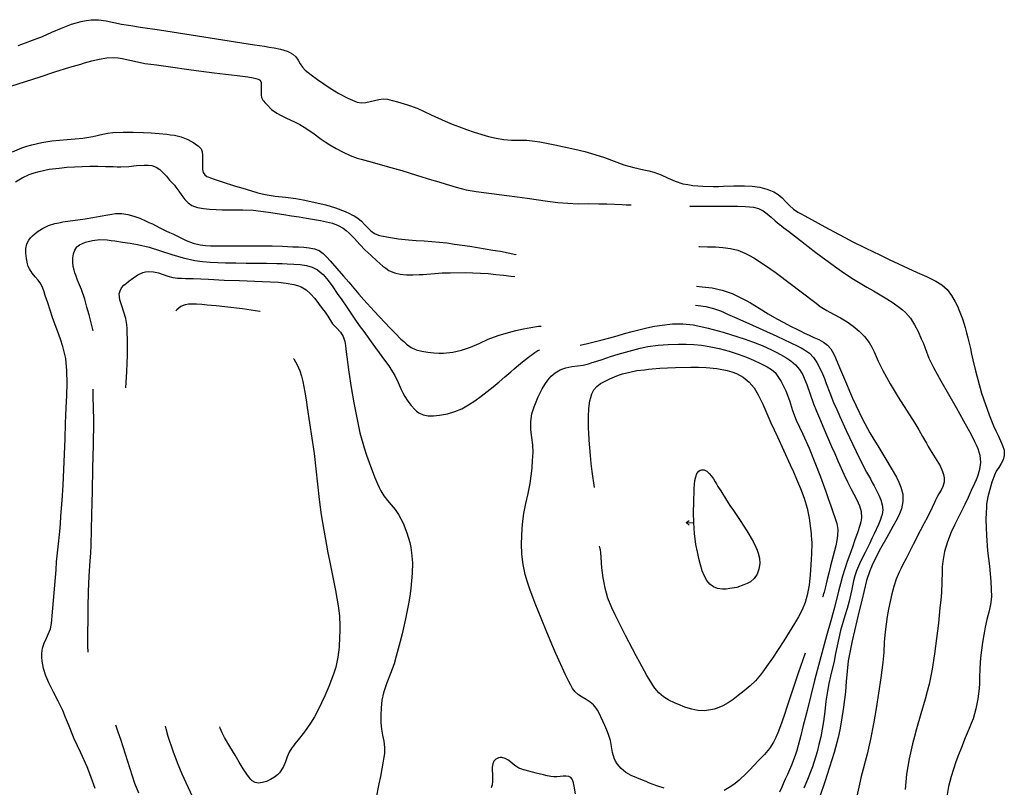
# Model space of a CAD drawing. Header units: inches. Extents: x -6914 to -422, y -5269 to -5.
# Tile 8 of 8: x -3191 to -1476, y -1894 to -557. Entities that reach past the tile are written whole.
import ezdxf

# ---------------------------------------------------------------- set-up
doc = ezdxf.new("R2010")
doc.units = ezdxf.units.IN
doc.header["$LTSCALE"] = 30
doc.header["$MEASUREMENT"] = 0
doc.layers.add('Niveaux', color=43, linetype='CONTINUOUS')

msp = doc.modelspace()

# ---------------------------------------------------------------- linework, layer by layer
at = {"layer": 'Niveaux'}
for points, elevation in [([(-3193.7, -602.3), (-3181, -597.4), (-3168.4, -592.7), (-3151.5, -586.1), (-3134.7, -578.8), (-3117.9, -571.6), (-3101, -565.1), (-3084, -560.1), (-3075.4, -558.3), (-3066.7, -557.1), (-3053.7, -557.2), (-3040.4, -559.3), (-3027, -562.2), (-3013.7, -564.8), (-3005.4, -566.1), (-2997.2, -567.4), (-2980.6, -570), (-2947.5, -575), (-2881.5, -585.2), (-2815.2, -595.5), (-2781.7, -600.8), (-2764.8, -603.5), (-2756.3, -604.8), (-2747.9, -606.2), (-2736.4, -608.6), (-2725.3, -612.2), (-2720.2, -614.5), (-2715.3, -617.1), (-2710.2, -621.5), (-2706, -627.4), (-2702.2, -633.7), (-2698.3, -639.9), (-2693.5, -645.1), (-2688.4, -649.2), (-2683.1, -653.3), (-2672.3, -661.4), (-2661.2, -669.1), (-2649.9, -676.6), (-2635, -685.8), (-2619.4, -693.9), (-2611.3, -697.4), (-2607.2, -699), (-2602.9, -700.5), (-2595.5, -701.8), (-2588, -701.3), (-2580.5, -699.7), (-2572.9, -697.7), (-2565.3, -695.9), (-2557.8, -695.1), (-2550.4, -695.7), (-2546, -696.7), (-2541.6, -697.8), (-2532.9, -700), (-2515.6, -705.1), (-2498.8, -711.4), (-2486.6, -717), (-2474.5, -722.7), (-2450.1, -733.8), (-2437.6, -738.8), (-2425, -743.6), (-2412.4, -748.2), (-2399.6, -752.7), (-2374.1, -760.4), (-2361.1, -763.4), (-2347.9, -766), (-2334.4, -767.2), (-2320.8, -767.2), (-2307.3, -767.2), (-2293.8, -768.5), (-2285, -770), (-2276.2, -771.6), (-2258.7, -774.9), (-2223.8, -782.6), (-2206.4, -786.9), (-2189.1, -791.6), (-2172.1, -797.3), (-2155.4, -803.7), (-2138.6, -809.6), (-2130, -812.1), (-2121.3, -814.3), (-2103.7, -818.4), (-2095, -820.5), (-2086.4, -822.8), (-2073.7, -827.4), (-2061.4, -833.1), (-2049, -838.6), (-2036.1, -842.7), (-2027.4, -844.4), (-2018.6, -845.6), (-2000.9, -847), (-1983.1, -847.6), (-1974, -847.6), (-1964.9, -847.3), (-1946.8, -846.4), (-1937.7, -846.2), (-1928.4, -846.3), (-1915.1, -847.1), (-1902, -849), (-1889.4, -852.1), (-1883.4, -854.3), (-1877.5, -856.9), (-1869.9, -861.7), (-1862.9, -867.6), (-1856.4, -874.2), (-1849.8, -880.9), (-1842.9, -887.1), (-1835.4, -892.2), (-1829.5, -895.4), (-1823.6, -898.6), (-1811.9, -905), (-1788.3, -917.9), (-1764.7, -930.7), (-1752.8, -937), (-1740.8, -943.2), (-1716.9, -955.1), (-1692.9, -966.9), (-1676.6, -974.6), (-1660.3, -982.2), (-1627.5, -997.1), (-1611.2, -1004.6), (-1603.1, -1008.5), (-1595, -1012.3), (-1584.7, -1018.8), (-1575.6, -1027.2), (-1567.9, -1037.2), (-1561.3, -1048.4), (-1557.6, -1055.9), (-1554.3, -1063.3), (-1548.8, -1078.1), (-1544.3, -1093.2), (-1541.7, -1102.3), (-1539.2, -1111.4), (-1534.8, -1129.7), (-1532.9, -1139.6), (-1530.8, -1149.4), (-1526.3, -1168.9), (-1515.6, -1207.5), (-1502.3, -1245.5), (-1494.6, -1264.2), (-1490.5, -1273.4), (-1488.3, -1278), (-1486.2, -1282.6), (-1482.3, -1290.6), (-1478.8, -1298.6), (-1476.4, -1307), (-1475.9, -1311.3), (-1476, -1315.8), (-1477.8, -1323.4), (-1481.4, -1330.3), (-1485.7, -1336.9), (-1490, -1343.4), (-1493.2, -1350.4), (-1495.2, -1356.6), (-1497.4, -1362.8), (-1501.4, -1375.3), (-1504.8, -1388), (-1506.7, -1401.1), (-1507.2, -1408), (-1507.5, -1414.8), (-1507.8, -1428.3), (-1507.6, -1441.7), (-1507.1, -1455.2), (-1504.9, -1482), (-1501.8, -1508.8), (-1499.1, -1535.5), (-1498.5, -1549), (-1498.4, -1562.4), (-1499.9, -1575.7), (-1503, -1588.9), (-1506.5, -1601.9), (-1509.4, -1615.1), (-1510.5, -1621.8), (-1511.5, -1628.4), (-1513.6, -1641.7), (-1515.6, -1655.1), (-1517.3, -1668.4), (-1518.5, -1686.2), (-1518.9, -1704.1), (-1519.3, -1713.1), (-1519.9, -1722), (-1522.1, -1739.8), (-1525.4, -1757.4), (-1530.4, -1774.6), (-1533.5, -1783.1), (-1536.9, -1791.4), (-1543.9, -1808), (-1550.6, -1824.6), (-1555.4, -1837.2), (-1560.1, -1849.7), (-1564.6, -1862.4), (-1568.7, -1875.2), (-1572.9, -1892.5), (-1575.8, -1910.2)], 12), ([(-3206.2, -672.6), (-3180.6, -664.9), (-3167.8, -660.6), (-3155.1, -656.4), (-3129.5, -648.1), (-3103.8, -640), (-3090.9, -636.2), (-3084.4, -634.3), (-3077.9, -632.4), (-3065.1, -628.8), (-3052.3, -625.6), (-3039.2, -623.4), (-3026, -623.1), (-3019.2, -623.8), (-3012.4, -624.8), (-2999.2, -627.7), (-2986, -630.7), (-2972.7, -633.2), (-2962.6, -634.5), (-2952.6, -635.9), (-2932.6, -638.7), (-2892.4, -644.2), (-2852.3, -649.5), (-2832.2, -652), (-2822.1, -653.2), (-2812.1, -654.4), (-2793.4, -656.9), (-2784.2, -658.6), (-2779.8, -659.6), (-2775.4, -660.6), (-2772.1, -662.7), (-2770.5, -666.2), (-2770.1, -670.9), (-2770.3, -676.4), (-2770.6, -682.1), (-2770.6, -687.7), (-2769.8, -692.8), (-2767.6, -697), (-2765.7, -699.1), (-2763.9, -701.2), (-2760.1, -705.4), (-2752.1, -713.3), (-2743.1, -719.8), (-2735.3, -724.1), (-2727.2, -728.1), (-2710.9, -735.7), (-2703, -739.8), (-2695.2, -744.3), (-2680.4, -754.4), (-2665.9, -765), (-2658.6, -770.1), (-2651, -774.9), (-2639.5, -781.7), (-2627.8, -788.1), (-2615.6, -793.7), (-2602.9, -798.2), (-2596.3, -800.1), (-2589.8, -801.9), (-2576.8, -805.4), (-2550.9, -812.5), (-2525.1, -820), (-2499.5, -827.8), (-2473.8, -835.8), (-2461, -839.7), (-2448.1, -843.7), (-2430.9, -848.8), (-2413.5, -853.2), (-2395.7, -856.5), (-2382.3, -858.3), (-2369, -860), (-2342.5, -863.2), (-2324.7, -865.5), (-2306.9, -868), (-2271.4, -873.1), (-2253.7, -875.3), (-2235.9, -876.9), (-2217.9, -877.6), (-2199.9, -877.5), (-2182, -877.6), (-2168.5, -878), (-2155, -878.5), (-2141.5, -879), (-2134.8, -879.3), (-2131.4, -879.5), (-2129.7, -879.5), (-2128, -879.6), (-2125.6, -879.8), (-2125.6, -879.8)], 24), ([(-3203.5, -787.5), (-3187.1, -780.5), (-3178.5, -777.6), (-3169.9, -775), (-3152.5, -770.8), (-3134.9, -768), (-3121.5, -766.7), (-3108, -765.8), (-3094.6, -764.8), (-3081.2, -763.5), (-3063.7, -760.3), (-3046.3, -756.5), (-3037.5, -754.9), (-3028.6, -753.8), (-3010.9, -752.9), (-2993.2, -753.1), (-2975.4, -753.6), (-2961.8, -754.2), (-2948.3, -755.3), (-2934.8, -756.6), (-2928.1, -757.4), (-2921.4, -758.2), (-2909.6, -760.9), (-2898.2, -765.6), (-2887.6, -771.8), (-2882.7, -775.1), (-2880.3, -776.8), (-2878.1, -778.5), (-2875.1, -782.3), (-2873.3, -787.2), (-2872.6, -792.9), (-2872.5, -799.2), (-2872.7, -805.7), (-2872.8, -812.1), (-2872.4, -818), (-2871.1, -823.2), (-2868.7, -827.3), (-2864.8, -830), (-2861.7, -831.2), (-2858.7, -832.3), (-2852.5, -834.6), (-2840.1, -838.9), (-2814.8, -846.9), (-2802, -850.8), (-2789.2, -854.7), (-2776.4, -858.4), (-2763.5, -861.6), (-2745.8, -864.5), (-2727.9, -866.4), (-2710.1, -868.7), (-2696.9, -871.1), (-2683.9, -873.6), (-2670.8, -876.4), (-2657.7, -879.5), (-2640.7, -884.6), (-2624.2, -891.2), (-2616.2, -894.8), (-2612.2, -896.7), (-2608.2, -898.6), (-2601.7, -902.6), (-2595.8, -907.8), (-2590.2, -913.6), (-2584.7, -919.4), (-2579.1, -924.9), (-2572.9, -929.3), (-2565.9, -932.2), (-2561.6, -933.3), (-2557.3, -934.3), (-2548.7, -936), (-2531.2, -938.6), (-2513.6, -940.4), (-2500.1, -941.4), (-2486.6, -942.1), (-2459.9, -944.3), (-2446.7, -946), (-2433.4, -947.8), (-2406.7, -951.8), (-2380.1, -956.1), (-2366.8, -958.3), (-2353.5, -960.5), (-2340.3, -963.2), (-2327, -966.3), (-2326.3, -966.4)], 48), ([(-3198, -839.5), (-3186.8, -832.5), (-3174.5, -826.9), (-3165.7, -823.9), (-3157.1, -821.4), (-3139.7, -817.7), (-3122, -815.4), (-3108.6, -814.2), (-3095.3, -813.1), (-3068.6, -812), (-3055.1, -812.2), (-3041.5, -812.5), (-3028, -812.9), (-3021.3, -813.1), (-3014.6, -813.2), (-3001.1, -812.6), (-2987.5, -811.3), (-2974, -810.5), (-2967.3, -810.6), (-2960.8, -811.3), (-2953.5, -813.7), (-2947, -818), (-2941, -823.6), (-2935.4, -829.9), (-2929.9, -836.3), (-2924.4, -842.3), (-2921.5, -845.4), (-2918.8, -848.7), (-2913.6, -856), (-2908.6, -863.4), (-2903.4, -870.4), (-2897.6, -876.3), (-2890.9, -880.7), (-2886.2, -882.6), (-2881.3, -884.1), (-2870.9, -886.1), (-2860.1, -887.1), (-2849, -887.6), (-2838, -888), (-2828.9, -888.2), (-2819.9, -888.1), (-2802.1, -888), (-2784.3, -889), (-2771, -890.6), (-2757.7, -892.5), (-2731.1, -896.4), (-2717.7, -898.5), (-2704.4, -900.7), (-2691.1, -902.9), (-2684.3, -904.1), (-2677.6, -905.3), (-2667, -907.1), (-2656.3, -909.1), (-2646, -911.7), (-2636.2, -915.3), (-2627.3, -920.3), (-2622, -924.2), (-2617, -928.7), (-2607.6, -938.4), (-2598.4, -948.6), (-2588.9, -958.3), (-2583.9, -963), (-2579, -967.7), (-2569, -977.2), (-2558.6, -986.1), (-2553.3, -990.1), (-2547.7, -993.8), (-2538.3, -998.1), (-2528, -1000.3), (-2517.2, -1001.2), (-2506.1, -1001.2), (-2495.1, -1000.9), (-2488.3, -1000.6), (-2481.5, -1000.2), (-2468.1, -999.2), (-2454.8, -998.2), (-2441.4, -997.7), (-2414.8, -997.5), (-2388.3, -998.3), (-2374.8, -999.4), (-2361.4, -1000.6), (-2348, -1002.1), (-2334.6, -1003.5), (-2328.7, -1004.4)], 60), ([(-2023.4, -882.1), (-1995.8, -882.1), (-1968.3, -881.7), (-1940.7, -881.8), (-1926.8, -882.4), (-1919.7, -882.9), (-1912.7, -883.6), (-1904, -885.7), (-1896.1, -889.7), (-1888.8, -895), (-1881.8, -901.1), (-1874.9, -907.4), (-1867.9, -913.2), (-1864, -916.3), (-1860, -919.4), (-1852, -925.5), (-1836.1, -937.8), (-1804.2, -962.3), (-1771.8, -986.2), (-1755.3, -997.8), (-1738.7, -1009), (-1715.5, -1022.9), (-1703.8, -1029.5), (-1697.9, -1032.9), (-1692.1, -1036.4), (-1680.6, -1043.3), (-1669.2, -1050.4), (-1658.3, -1058.2), (-1653, -1062.4), (-1647.9, -1067), (-1639.2, -1077.1), (-1632.1, -1088.4), (-1626.1, -1100.4), (-1620.5, -1112.7), (-1616.9, -1121), (-1613.6, -1129.4), (-1607.1, -1146.3), (-1599.4, -1162.6), (-1592.8, -1174.2), (-1586.2, -1185.9), (-1573, -1209.3), (-1559.8, -1232.6), (-1553.2, -1244.3), (-1546.7, -1256), (-1533.9, -1279.5), (-1527.9, -1291.5), (-1525, -1297.6), (-1522.1, -1303.8), (-1518.5, -1315.6), (-1517.5, -1328.1), (-1518.9, -1340.6), (-1522.6, -1352.4), (-1525.2, -1358.6), (-1527.9, -1364.8), (-1533.4, -1377.1), (-1539.1, -1389.4), (-1544.9, -1401.6), (-1556.6, -1425.6), (-1562.4, -1437.6), (-1568.2, -1449.7), (-1575, -1466.2), (-1580.1, -1483.2), (-1583.2, -1500.8), (-1583.9, -1509.9), (-1584.3, -1518.8), (-1584.6, -1536.7), (-1585.5, -1554.6), (-1586.7, -1568), (-1588, -1581.4), (-1590.7, -1608.1), (-1593.8, -1634.8), (-1595.5, -1648.2), (-1597.4, -1661.5), (-1601.5, -1688.1), (-1607, -1714.2), (-1610.4, -1727.2), (-1614, -1740.2), (-1621.3, -1766.2), (-1628.7, -1792.2), (-1632.4, -1805.3), (-1636.1, -1818.3), (-1641.9, -1844.3), (-1646, -1870.8), (-1647.5, -1884.2), (-1648.5, -1897.6)], 24), ([(-3059.7, -1896), (-3064.1, -1883.2), (-3068.6, -1870.6), (-3073.4, -1858.1), (-3084.7, -1833.7), (-3090.5, -1821.6), (-3096.1, -1809.4), (-3106.1, -1784.8), (-3111, -1772.5), (-3116, -1760.2), (-3123.7, -1744), (-3132.1, -1728.1), (-3136.2, -1720.1), (-3140.1, -1711.9), (-3145.2, -1699.6), (-3149.2, -1687), (-3151.7, -1674), (-3152.3, -1667.4), (-3152.4, -1660.7), (-3151.1, -1651.6), (-3148.3, -1642.9), (-3144.5, -1634.5), (-3140.7, -1626.2), (-3137.5, -1617.7), (-3135.7, -1608.9), (-3135.1, -1602.2), (-3134.4, -1595.5), (-3133.2, -1582.1), (-3131, -1555.2), (-3128.8, -1528.4), (-3127.7, -1515), (-3126.6, -1501.5), (-3123.9, -1475), (-3121.3, -1448.4), (-3120.1, -1434.9), (-3119.1, -1421.5), (-3117.1, -1394.6), (-3115.5, -1367.7), (-3114, -1340.7), (-3111.8, -1287), (-3110.9, -1260.2), (-3110.4, -1246.7), (-3109.9, -1233.3), (-3109, -1211.7), (-3108.2, -1190), (-3108.6, -1168.4), (-3110.8, -1147.1), (-3115.7, -1126.2), (-3120, -1113.5), (-3124.6, -1100.8), (-3129.3, -1088.3), (-3133.8, -1075.6), (-3142.2, -1050.2), (-3146.3, -1037.4), (-3148.4, -1031), (-3150.5, -1024.7), (-3154, -1017.4), (-3158.8, -1011), (-3164.2, -1004.8), (-3169.5, -998.4), (-3174.1, -991.1), (-3176, -986.9), (-3177.4, -982.2), (-3179.3, -972.8), (-3180.2, -963.8), (-3180, -955.3), (-3178.4, -947.7), (-3175.1, -941.1), (-3172.2, -937.2), (-3168.8, -933.4), (-3160.7, -926.6), (-3151.3, -920.6), (-3140.9, -915.7), (-3129.8, -912.2), (-3122.8, -910.6), (-3116.1, -909.3), (-3102.8, -907.4), (-3089.8, -905.8), (-3076.8, -903.9), (-3063.6, -901.6), (-3050.6, -899.1), (-3037.4, -896.7), (-3030.7, -895.6), (-3024, -894.7), (-3013.2, -894.4), (-3002.6, -896.1), (-2992.1, -899.1), (-2981.9, -903), (-2971.9, -907.3), (-2965.9, -910.1), (-2959.9, -912.9), (-2948.1, -918.8), (-2936.3, -924.7), (-2930.3, -927.5), (-2924.3, -930.3), (-2912.7, -935.9), (-2901, -941.6), (-2889, -946.3), (-2876.5, -949.3), (-2867.5, -950.2), (-2858.5, -950.7), (-2840.6, -950.9), (-2822.6, -950.8), (-2804.8, -950.7), (-2787, -950.7), (-2751.3, -951.1), (-2733.3, -951.6), (-2724.2, -952), (-2715, -952.5), (-2705.6, -952.9), (-2696, -953.3), (-2686.5, -954.2), (-2677.5, -956), (-2669.4, -959.2), (-2662.4, -964.2), (-2656.2, -970.4), (-2650.1, -976.9), (-2638.3, -990.4), (-2626.7, -1004), (-2617.9, -1014.3), (-2609.1, -1024.6), (-2600.3, -1034.9), (-2591.5, -1045.2), (-2573.4, -1064.9), (-2555.1, -1084.5), (-2545.8, -1094.3), (-2536.4, -1103.8), (-2526.8, -1113.2), (-2521.9, -1117.8), (-2517, -1122.3), (-2509.2, -1128), (-2500.3, -1131.9), (-2490.5, -1134.5), (-2480.2, -1136.1), (-2469.6, -1137.2), (-2461, -1137.7), (-2452.7, -1137.7), (-2436.6, -1136.1), (-2421.2, -1132.7), (-2405.9, -1127.7), (-2390.7, -1121.1), (-2375.1, -1113.3), (-2375.1, -1113.3)], 84), ([(-3063.2, -1098.7), (-3070, -1071.2), (-3073.8, -1057.6), (-3077.6, -1044), (-3083.4, -1027.2), (-3090.2, -1010.7), (-3093.4, -1002.2), (-3094.9, -997.9), (-3096.2, -993.6), (-3097.8, -986.8), (-3098.4, -979.4), (-3098.2, -971.9), (-3097.1, -964.7), (-3094.8, -958.2), (-3091.5, -952.9), (-3086.9, -949.1), (-3081.8, -946.6), (-3076.1, -944.5), (-3063.9, -941.4), (-3051.1, -940.1), (-3038.4, -940.7), (-3031.7, -941.5), (-3025.1, -942.4), (-3011.9, -944.3), (-2998.8, -946.4), (-2985.6, -948.7), (-2965.5, -953.4), (-2945.8, -959.4), (-2926.1, -965.9), (-2906.3, -971.8), (-2886.1, -976.2), (-2872.7, -978.2), (-2859.3, -979.5), (-2832.4, -980.7), (-2814.5, -980.8), (-2796.7, -981), (-2761.1, -981.3), (-2743.1, -981.7), (-2733.9, -982), (-2724.8, -982.4), (-2713.6, -982.8), (-2702.4, -983.5), (-2691.5, -985), (-2681.4, -987.9), (-2672.4, -992.6), (-2667.4, -996.6), (-2662.6, -1001.1), (-2653.8, -1011.4), (-2645.6, -1022.5), (-2637.7, -1033.9), (-2630, -1045.1), (-2622.5, -1056.3), (-2607.4, -1078.4), (-2599.7, -1089.4), (-2591.8, -1100.3), (-2576, -1122.1), (-2560, -1143.9), (-2552.1, -1154.7), (-2548.1, -1160.2), (-2544.2, -1165.7), (-2537.3, -1176.9), (-2531.7, -1188.9), (-2526.2, -1201.1), (-2523.3, -1207.2), (-2520, -1213.2), (-2514.8, -1221.4), (-2509.1, -1229.1), (-2502.8, -1236), (-2499.5, -1239), (-2496, -1241.7), (-2488.2, -1245.3), (-2479.4, -1246.9), (-2469.9, -1247), (-2459.8, -1245.9), (-2452.5, -1244.8), (-2445.7, -1243.3), (-2432.8, -1239.7), (-2420.8, -1234.7), (-2409.4, -1228.1), (-2398.2, -1220.6), (-2387.3, -1212.9), (-2366.3, -1196.6), (-2356, -1187.9), (-2345.7, -1179.1), (-2335.5, -1170.4), (-2330.4, -1166), (-2325.3, -1161.7), (-2315.1, -1153), (-2304.8, -1144.6), (-2293.9, -1136.8), (-2288.2, -1133.3), (-2285.2, -1131.8)], 96), ([(-2008, -952.2), (-2006.9, -952.2), (-1993, -952.4), (-1986.1, -952.6), (-1979.1, -952.7), (-1965.9, -953.6), (-1952.8, -955.5), (-1940.1, -958.7), (-1928, -963.6), (-1920, -967.7), (-1912.2, -972), (-1897, -981.5), (-1882.3, -991.7), (-1875, -996.9), (-1867.8, -1002.2), (-1853.4, -1012.9), (-1825, -1034.7), (-1810.8, -1045.6), (-1803.6, -1051), (-1796.5, -1056.4), (-1785.2, -1063.8), (-1773.3, -1070.2), (-1761.3, -1076.5), (-1755.5, -1079.9), (-1749.8, -1083.5), (-1739, -1091.1), (-1728.7, -1099.3), (-1719.4, -1108.7), (-1711.4, -1119.4), (-1706.8, -1127.5), (-1702.8, -1135.6), (-1695.6, -1151.9), (-1687.7, -1167.9), (-1681.1, -1179.6), (-1674.5, -1191.3), (-1667.8, -1203), (-1660.8, -1214.5), (-1646.3, -1237), (-1631.7, -1259.6), (-1624.9, -1271.2), (-1618.2, -1282.9), (-1611.6, -1294.7), (-1608.4, -1300.6), (-1605.1, -1306.5), (-1599.4, -1315.7), (-1593.4, -1324.6), (-1587.8, -1333.8), (-1583.3, -1343.7), (-1581.7, -1349.2), (-1580.6, -1355), (-1580.8, -1362.8), (-1582.8, -1369.8), (-1586.1, -1376.4), (-1589.9, -1382.9), (-1593.4, -1389.3), (-1595.5, -1393.6), (-1597.5, -1397.8), (-1601.5, -1406.4), (-1609.8, -1423.2), (-1616, -1435.2), (-1622.2, -1447.2), (-1634.7, -1471.3), (-1647.1, -1495.3), (-1653.2, -1507.2), (-1656.2, -1513.2), (-1659.2, -1519.2), (-1664.4, -1531.3), (-1668.5, -1544.1), (-1671.8, -1557.2), (-1674.7, -1570.4), (-1677.4, -1583.5), (-1679.8, -1596.7), (-1681.9, -1609.9), (-1683.5, -1623.1), (-1684.9, -1641.1), (-1685.9, -1659), (-1687.4, -1676.8), (-1689.2, -1690.1), (-1691, -1703.4), (-1694.9, -1730.1), (-1699.1, -1756.8), (-1701.4, -1770.2), (-1703.8, -1783.5), (-1709.1, -1809.9), (-1715, -1836), (-1718.3, -1849.1), (-1721.6, -1862.2), (-1725, -1875.2), (-1728.2, -1888.3), (-1734, -1914.5)], 48), ([(-3006.1, -1198.2), (-3004.3, -1169.8), (-3003.7, -1155.6), (-3003.2, -1141.4), (-3003.2, -1114.8), (-3003.7, -1101.5), (-3003.9, -1094.8), (-3004.2, -1088.2), (-3005.8, -1077.3), (-3009.3, -1066.5), (-3013.1, -1055.7), (-3016.3, -1045), (-3017.1, -1039.7), (-3017.4, -1034.3), (-3016.2, -1029.1), (-3013.5, -1024.2), (-3009.7, -1019.7), (-3005.2, -1015.7), (-3000.5, -1012.1), (-2996.7, -1009.3), (-2992.8, -1006.5), (-2984.9, -1001.4), (-2976.4, -997.5), (-2971.9, -996.3), (-2967, -995.8), (-2958, -996.3), (-2949.3, -998.2), (-2941, -1000.9), (-2932.7, -1003.6), (-2924.3, -1005.9), (-2915.8, -1007.1), (-2909, -1007.4), (-2902.3, -1007.6), (-2888.8, -1008), (-2861.8, -1009.1), (-2835, -1010.5), (-2808.3, -1011.6), (-2781.4, -1012.7), (-2767.9, -1013.2), (-2754.3, -1013.7), (-2740.4, -1014.4), (-2726.6, -1015.8), (-2713.2, -1018.4), (-2706.8, -1020.2), (-2700.8, -1022.6), (-2692, -1027.8), (-2684.2, -1034.7), (-2677, -1042.7), (-2670.2, -1051.4), (-2663.8, -1060.2), (-2659, -1066.7), (-2654.5, -1073.2), (-2646.2, -1086.9), (-2646.2, -1086.9)], 108), ([(-2011.9, -1021.4), (-2002, -1022.1), (-1984.5, -1024.3), (-1967.2, -1028.2), (-1958.5, -1030.9), (-1950, -1034.2), (-1933.7, -1041.8), (-1925.8, -1046.1), (-1918, -1050.5), (-1902.7, -1059.7), (-1887.5, -1069.3), (-1872.1, -1078.3), (-1860.2, -1084.6), (-1848.2, -1090.6), (-1836.2, -1096.7), (-1830.2, -1099.7), (-1824.2, -1102.8), (-1816, -1106.6), (-1807.5, -1110.3), (-1799.1, -1114.1), (-1791.1, -1118.5), (-1784.1, -1123.8), (-1778.3, -1130.6), (-1773.7, -1138.3), (-1769.7, -1146.2), (-1762.7, -1162.6), (-1756, -1179.1), (-1750.7, -1191.5), (-1745.4, -1203.9), (-1740.1, -1216.3), (-1734.7, -1228.7), (-1723, -1252.8), (-1710.2, -1276.4), (-1703.4, -1288), (-1696.3, -1299.5), (-1689.2, -1311), (-1682.1, -1322.5), (-1672.8, -1338.1), (-1663.9, -1354.1), (-1659.8, -1362.4), (-1656.1, -1371.1), (-1652.9, -1383.6), (-1652.6, -1396.4), (-1655, -1409), (-1659.7, -1420.8), (-1664.7, -1430.4), (-1670, -1439.9), (-1680.7, -1458.9), (-1691.4, -1477.9), (-1701.3, -1497.2), (-1705.9, -1507), (-1710, -1516.9), (-1715.8, -1533.9), (-1720.2, -1551.3), (-1724.3, -1568.9), (-1728.5, -1586.4), (-1732.8, -1603.9), (-1741, -1638.8), (-1744.6, -1656.3), (-1747.6, -1673.9), (-1749.7, -1691.8), (-1751.2, -1709.7), (-1752.8, -1727.6), (-1754.4, -1740.9), (-1756.1, -1754.1), (-1760.1, -1780.5), (-1762.5, -1793.9), (-1765.3, -1807.2), (-1772.3, -1833.3), (-1780.4, -1858.8), (-1788.6, -1884.4), (-1797.1, -1909.9)], 72), ([(-2918.6, -1063.9), (-2917.4, -1062), (-2910.4, -1056.2), (-2901.9, -1053), (-2897, -1052.2), (-2892.1, -1051.8), (-2882.8, -1051.8), (-2873.6, -1052.5), (-2864.3, -1053.5), (-2856.6, -1054.3), (-2849, -1055), (-2833.6, -1056.6), (-2803, -1060), (-2772.5, -1064.5), (-2772.5, -1064.5)], 120), ([(-2013.7, -1054.1), (-2008.9, -1054.7), (-1995.6, -1056.7), (-1982.7, -1059.8), (-1970.1, -1064.3), (-1964, -1067), (-1957.8, -1069.7), (-1945.6, -1075.1), (-1921.1, -1086.1), (-1896.6, -1097.1), (-1872.1, -1108.2), (-1847.7, -1119.6), (-1835.6, -1125.6), (-1829.7, -1128.8), (-1823.9, -1132), (-1815.5, -1138.1), (-1808.4, -1145.7), (-1802.4, -1154.4), (-1797.2, -1163.9), (-1792.7, -1173.7), (-1789.3, -1182.1), (-1786.1, -1190.5), (-1780, -1207.2), (-1773.4, -1223.7), (-1767.9, -1236), (-1762.4, -1248.3), (-1751.2, -1272.8), (-1739.8, -1297.1), (-1728.3, -1321.4), (-1715.7, -1345.2), (-1709.1, -1357), (-1705.9, -1362.9), (-1702.7, -1368.9), (-1698.6, -1376.8), (-1694.6, -1385), (-1691.1, -1393.4), (-1688.6, -1401.9), (-1687.7, -1410.5), (-1688.9, -1419), (-1690.3, -1423.4), (-1691.7, -1427.7), (-1695, -1436.1), (-1702.5, -1452.5), (-1706.4, -1460.6), (-1710.3, -1468.8), (-1718.3, -1484.8), (-1726.4, -1500.8), (-1733.3, -1517.1), (-1736, -1525.7), (-1738.3, -1534.4), (-1742, -1552), (-1746.2, -1569.5), (-1749.9, -1582.4), (-1753.8, -1595.3), (-1761.1, -1621.1), (-1764.2, -1634.3), (-1767, -1647.5), (-1769.7, -1660.8), (-1772.5, -1674), (-1778.4, -1700.3), (-1781.3, -1713.4), (-1784.1, -1726.3), (-1786.8, -1743.9), (-1788.5, -1761.8), (-1790.7, -1779.6), (-1793, -1792.9), (-1795.7, -1806.2), (-1798.7, -1819.4), (-1802.1, -1832.4), (-1810.1, -1858.2), (-1819.9, -1883.2), (-1825.3, -1895.4)], 84), ([(-2772.5, -1064.5), (-2772.2, -1065.1)], 120), ([(-2646.2, -1086.9), (-2638.9, -1093.8), (-2632.4, -1101.1), (-2627.4, -1109), (-2624.6, -1117.7), (-2623.5, -1124.4), (-2622.7, -1131), (-2621.2, -1144.4), (-2617.8, -1171.1), (-2613.3, -1197.6), (-2608.7, -1224.1), (-2603.8, -1250.5), (-2598.2, -1276.9), (-2590.9, -1302.8), (-2586.6, -1315.5), (-2582.2, -1328.3), (-2572.9, -1353.3), (-2567.7, -1365.5), (-2564.9, -1371.6), (-2562, -1377.6), (-2556.8, -1386.3), (-2550.5, -1394.4), (-2543.7, -1402.1), (-2537.1, -1410), (-2531.3, -1418.6), (-2527, -1426.3), (-2523.1, -1434.2), (-2516.4, -1450.5), (-2511.4, -1467.7), (-2509.6, -1476.6), (-2508.2, -1485.4), (-2506.7, -1503.1), (-2507.1, -1520.9), (-2508.2, -1534.4), (-2509.7, -1547.8), (-2511.6, -1561.1), (-2513.9, -1574.4), (-2519.1, -1600.6), (-2524.9, -1626.7), (-2528.2, -1639.8), (-2531.7, -1652.8), (-2535.3, -1665.8), (-2538.9, -1678.8), (-2544.8, -1695.6), (-2551.5, -1712.2), (-2554.6, -1720.6), (-2557.3, -1729.2), (-2560, -1742.1), (-2561.4, -1755.3), (-2561.9, -1768.6), (-2561.9, -1775.3), (-2561.9, -1781.9), (-2561, -1792.6), (-2559, -1803.2), (-2556.8, -1813.8), (-2555.4, -1824.4), (-2555.8, -1834.9), (-2556.8, -1841.6), (-2557.8, -1848.3), (-2560.1, -1861.6), (-2562.6, -1874.9), (-2565.3, -1888.1), (-2570.8, -1914.5)], 108), ([(-2375.1, -1113.3), (-2357.4, -1107), (-2339.4, -1101.7), (-2326.5, -1098.5), (-2313.6, -1095.7), (-2300.6, -1093.2), (-2287.5, -1091.1), (-2282.9, -1090.6)], 84), ([(-2214.7, -1124), (-2202.2, -1121.3), (-2176.1, -1114.9), (-2163.1, -1111.3), (-2150.2, -1107.4), (-2137.4, -1103.6), (-2124.4, -1099.9), (-2098.4, -1093.7), (-2085.2, -1091.1), (-2071.8, -1088.9), (-2053.8, -1087), (-2035.8, -1086.9), (-2017.9, -1088.8), (-2004.6, -1091.2), (-1991.5, -1094.2), (-1965.6, -1101.2), (-1952.7, -1105.1), (-1939.8, -1109.2), (-1927.1, -1113.5), (-1914.3, -1118), (-1897.6, -1124.6), (-1881.4, -1132.2), (-1873.4, -1136.2), (-1865.6, -1140.4), (-1856.5, -1145.6), (-1847.7, -1151.5), (-1839.7, -1158.3), (-1832.7, -1166.3), (-1827.1, -1175.5), (-1823.3, -1184.1), (-1820.1, -1192.6), (-1814.3, -1209.5), (-1808.2, -1226.2), (-1803, -1238.6), (-1797.8, -1251), (-1787.4, -1275.8), (-1776.7, -1300.5), (-1771.3, -1312.8), (-1765.9, -1325.1), (-1754.6, -1349.5), (-1748.9, -1361.7), (-1746, -1367.7), (-1743.2, -1373.8), (-1738.2, -1383.6), (-1732.8, -1393.5), (-1728.1, -1403.5), (-1725.1, -1413.8), (-1724.8, -1424.6), (-1725.8, -1431.4), (-1727.4, -1437.9), (-1731.4, -1450.7), (-1736, -1463.1), (-1740.6, -1475.7), (-1742.7, -1482), (-1745, -1488.3), (-1749.4, -1500.9), (-1757.8, -1526.3), (-1761.3, -1539.3), (-1764.5, -1552.4), (-1771, -1578.5), (-1778.2, -1604.3), (-1785.5, -1630.1), (-1799.7, -1681.9), (-1806.4, -1708), (-1813, -1734.1), (-1819.5, -1760.2), (-1822.7, -1773.3), (-1826, -1786.4), (-1830.3, -1803.9), (-1834.7, -1821.4), (-1837.2, -1830), (-1840, -1838.6), (-1846.4, -1855.3), (-1853.7, -1871.7), (-1857.4, -1879.9), (-1859.3, -1883.9), (-1861.1, -1888), (-1863.7, -1893.6), (-1863.7, -1893.6)], 96), ([(-2068.4, -1895.4), (-2081.1, -1891.1), (-2093.7, -1886.5), (-2099.9, -1884.1), (-2106.2, -1881.7), (-2116, -1877.7), (-2125.8, -1873.3), (-2135.1, -1868), (-2143.4, -1861.4), (-2150.3, -1853.2), (-2153.1, -1848.4), (-2155.2, -1843.4), (-2158.1, -1833.1), (-2160.1, -1822.6), (-2162.1, -1812.2), (-2165.2, -1802), (-2168.3, -1794.2), (-2171.6, -1786.4), (-2178.5, -1771), (-2182.4, -1763.5), (-2184.5, -1759.8), (-2186.7, -1756.2), (-2191.5, -1750.3), (-2197.5, -1745.4), (-2204.3, -1741.2), (-2211.2, -1737.1), (-2217.8, -1732.8), (-2223.6, -1727.9), (-2228.1, -1721.8), (-2231.2, -1715.8), (-2234.3, -1709.9), (-2240.2, -1697.9), (-2251.4, -1673.5), (-2256.8, -1661.1), (-2262.1, -1648.7), (-2272.5, -1623.9), (-2282.9, -1599.1), (-2288, -1586.6), (-2293, -1574.1), (-2302.3, -1549.1), (-2306.5, -1536.4), (-2310.4, -1523.6), (-2314.2, -1506), (-2316.1, -1488.2), (-2316.7, -1470.1), (-2316.5, -1456.8), (-2315.8, -1443.5), (-2314.6, -1430.4), (-2312.8, -1417.3), (-2309.3, -1399.7), (-2305.1, -1382.3), (-2301.5, -1364.7), (-2299.8, -1351.4), (-2298.5, -1338), (-2297.5, -1324.6), (-2296.8, -1311.1), (-2297.2, -1297.8), (-2298.9, -1284.5), (-2300.5, -1271.1), (-2300.8, -1264.2), (-2300.6, -1257), (-2298.7, -1243.8), (-2295, -1231.4), (-2290.3, -1219.5), (-2287.6, -1213.8), (-2284.8, -1208.1), (-2280.8, -1200.1), (-2276.4, -1192.3), (-2271.3, -1184.8), (-2265.4, -1177.9), (-2258.3, -1171.9), (-2249.8, -1167), (-2244.6, -1164.9), (-2239.4, -1163.4), (-2229.4, -1161.3), (-2219.5, -1160), (-2209.7, -1158.7), (-2200, -1156.4), (-2193.6, -1154.4), (-2187.2, -1152.3), (-2174.4, -1148.1), (-2161.6, -1143.9), (-2148.7, -1139.9), (-2122.9, -1132.7), (-2109.9, -1129.4), (-2096.7, -1126.4), (-2079.1, -1123.7), (-2061.4, -1122.5), (-2043.5, -1122.1), (-2030, -1122.2), (-2016.6, -1122.8), (-2003.3, -1124), (-1989.9, -1126), (-1972.3, -1129.8), (-1955, -1134.6), (-1937.9, -1140.3), (-1925.2, -1145), (-1912.8, -1150.1), (-1900.6, -1155.7), (-1894.6, -1158.7), (-1888.7, -1161.8), (-1881.6, -1166.1), (-1875.1, -1171.3), (-1875.1, -1171.3)], 108), ([(-2714, -1147.4), (-2713.7, -1147.8), (-2707.9, -1158.1), (-2703.2, -1168.9), (-2700.2, -1178.1), (-2697.8, -1187.3), (-2694.1, -1206), (-2692.1, -1219.3), (-2690.1, -1232.6), (-2686, -1259.2), (-2678.3, -1312.5), (-2675, -1339.2), (-2672.1, -1366), (-2669.2, -1392.8), (-2667.6, -1406.1), (-2665.8, -1419.5), (-2661.4, -1445.9), (-2656.5, -1472.3), (-2654.1, -1485.5), (-2651.5, -1498.7), (-2646.3, -1525), (-2641.1, -1551.4), (-2638.5, -1564.6), (-2636, -1577.8), (-2633.8, -1595.6), (-2633.4, -1613.6), (-2633.5, -1622.7), (-2633.8, -1631.8), (-2634.7, -1649.6), (-2636.8, -1667.2), (-2640.5, -1684.5), (-2643.1, -1693.2), (-2645.9, -1701.7), (-2652.4, -1718.4), (-2659.7, -1734.8), (-2665.4, -1747), (-2671.3, -1759.1), (-2677.7, -1771), (-2684.4, -1782.5), (-2694.7, -1797.1), (-2706, -1811), (-2711.6, -1818), (-2714.3, -1821.5), (-2717, -1825.1), (-2721.4, -1832.7), (-2724.9, -1840.9), (-2728.1, -1849.3), (-2731.5, -1857.6), (-2735.8, -1865.3), (-2738.5, -1868.8), (-2741.7, -1872), (-2747.3, -1876.5), (-2753.8, -1880.5), (-2760.9, -1883.7), (-2768, -1885.8), (-2774.9, -1886.6), (-2781, -1885.6), (-2786, -1882.6), (-2788.2, -1880.4), (-2790.3, -1878.1), (-2794.3, -1873), (-2801.9, -1861.9), (-2808.9, -1849.9), (-2815.8, -1838), (-2820.4, -1830.3), (-2825.1, -1822.6), (-2834.1, -1807.2), (-2838.2, -1799.3), (-2841.9, -1790.9), (-2842.6, -1788.8)], 120), ([(-2190, -1371.8), (-2193.8, -1343.8), (-2195.4, -1329.8), (-2196.9, -1315.8), (-2199, -1289.2), (-2199.7, -1275.8), (-2199.9, -1269), (-2200.1, -1262.1), (-2200.1, -1248.1), (-2199.4, -1234.3), (-2197.6, -1221.1), (-2196.1, -1214.8), (-2194.3, -1208.7), (-2190.7, -1202), (-2185.5, -1196.1), (-2179, -1190.9), (-2171.4, -1186.4), (-2163.2, -1182.4), (-2154.6, -1178.9), (-2147.8, -1176.3), (-2141.2, -1174.1), (-2128.4, -1170.7), (-2115.7, -1168.3), (-2102.6, -1166.7), (-2095.9, -1166), (-2089.1, -1165.4), (-2075.7, -1164.2), (-2062.3, -1163.3), (-2048.8, -1162.7), (-2022.1, -1162.2), (-2008.7, -1162.4), (-1995, -1162.9), (-1976.6, -1164.5), (-1958.8, -1168), (-1950.3, -1170.5), (-1942.1, -1173.5), (-1930.9, -1179.7), (-1920.6, -1188.1), (-1911.8, -1198.4), (-1904.6, -1210.2), (-1900.5, -1218.6), (-1896.7, -1226.8), (-1889.6, -1242.9), (-1882.4, -1259), (-1876.7, -1271.2), (-1871, -1283.4), (-1859.8, -1307.9), (-1848.7, -1332.5), (-1843.3, -1344.8), (-1838, -1357.2), (-1831, -1373.7), (-1824.6, -1390.5), (-1819.3, -1407.6), (-1817.3, -1416.5), (-1815.7, -1425.3), (-1813.4, -1443.2), (-1812.5, -1452.1), (-1812.1, -1456.6), (-1811.7, -1461.1), (-1811.2, -1468.6), (-1811.2, -1468.6)], 120), ([(-1875.1, -1171.3), (-1864.8, -1187), (-1860.3, -1195.2), (-1856.4, -1203.7), (-1850.2, -1220.5), (-1844.6, -1237.5), (-1838.2, -1254.3), (-1832.7, -1266.6), (-1827.1, -1278.9), (-1816, -1303.6), (-1805.7, -1328.3), (-1796, -1353.2), (-1786.8, -1378.5), (-1782.5, -1391.2), (-1780.4, -1397.5), (-1778.3, -1403.9), (-1774.7, -1414), (-1771, -1424.2), (-1767.8, -1434.5), (-1766, -1444.9), (-1766.2, -1455.5), (-1767.7, -1464.4), (-1769.6, -1473.3), (-1773.9, -1490.8), (-1778.5, -1508.2), (-1781.7, -1521.3), (-1784.9, -1534.3), (-1788.2, -1547.4), (-1789.9, -1553.9), (-1790.7, -1557.2), (-1791.2, -1558.8), (-1791.6, -1560.5), (-1792.6, -1562.8), (-1792.6, -1562.8)], 108), ([(-3071.9, -1658.8), (-3072.3, -1647.5), (-3072.2, -1634), (-3072.1, -1627.2), (-3072.1, -1620.5), (-3071.9, -1607), (-3071.5, -1580.1), (-3070.9, -1553.2), (-3070, -1526.2), (-3068.2, -1499.3), (-3067.2, -1485.9), (-3066.4, -1472.4), (-3065.7, -1445.6), (-3065.4, -1418.7), (-3064.9, -1398.5), (-3064.4, -1378.3), (-3063.4, -1338), (-3062.5, -1297.6), (-3062.1, -1257.3), (-3062.4, -1230.3), (-3062.7, -1216.7), (-3062.8, -1210), (-3062.9, -1206.6), (-3063, -1204.9), (-3063, -1203.2), (-3063.1, -1200.6), (-3063.1, -1200.6)], 96), ([(-2013.2, -1471.1), (-2015.3, -1452.1), (-2016.1, -1442.7), (-2016.7, -1433.1), (-2017.2, -1415.2), (-2016.8, -1397.4), (-2016.5, -1388.4), (-2016.3, -1384), (-2016.2, -1379.5), (-2016, -1373.3), (-2015.7, -1366.5), (-2014.9, -1359.6), (-2013.5, -1353), (-2011.3, -1347.5), (-2008, -1343.3), (-2005.8, -1341.9), (-2003.3, -1341), (-1998.6, -1341.2), (-1994.2, -1343.5), (-1990, -1347.3), (-1986.1, -1352), (-1982.7, -1357), (-1979.7, -1361.7), (-1977.2, -1365.7), (-1974.7, -1369.8), (-1969.8, -1377.9), (-1959.7, -1394), (-1953.8, -1402.9), (-1947.8, -1411.8), (-1935.8, -1429.4), (-1924.3, -1447.3), (-1913.6, -1466.1), (-1908.8, -1475.9), (-1906.6, -1481), (-1904.4, -1486.1), (-1902.1, -1495), (-1901.8, -1504.4), (-1903.3, -1513.8), (-1906.6, -1522.6), (-1911.6, -1530.2), (-1918.2, -1535.9), (-1923.7, -1539), (-1929.5, -1541.6), (-1941.7, -1545.7), (-1954.2, -1548), (-1960.6, -1548.6), (-1966.9, -1548.8), (-1975.3, -1547.8), (-1982.5, -1544.9), (-1988.6, -1540.2), (-1993.8, -1533.8), (-1998.1, -1526), (-2001.9, -1517), (-2005.1, -1506.7), (-2008, -1495.6), (-2010.6, -1483.6), (-2013.2, -1471.1), (-2013.2, -1471.1)], 132), ([(-2024.6, -1437.2), (-2030.1, -1433), (-2024.8, -1429.1)], 132), ([(-2030.1, -1433), (-2016.7, -1433.1)], 132), ([(-1811.2, -1468.6), (-1811.7, -1487.5), (-1812.2, -1496.9), (-1812.7, -1506.4), (-1814, -1524.2), (-1816, -1541.8), (-1817.4, -1550.6), (-1819.2, -1559.4), (-1823, -1572.3), (-1828.1, -1584.9), (-1834.3, -1597), (-1841.1, -1608.7), (-1845.8, -1616.4), (-1850.5, -1624), (-1860.1, -1639.1), (-1879.8, -1669), (-1890, -1683.7), (-1895.2, -1691), (-1900.5, -1698.2), (-1909.1, -1708.3), (-1918.7, -1717.4), (-1929, -1725.9), (-1934.3, -1730.1), (-1939.6, -1734.3), (-1948.2, -1740.8), (-1956.9, -1746.8), (-1966.1, -1752), (-1976.1, -1756.2), (-1981.5, -1757.9), (-1987.2, -1759.3), (-1998.8, -1760.6), (-2009.7, -1760.1), (-2020.2, -1758), (-2030.4, -1754.9), (-2035.4, -1753), (-2040.4, -1751), (-2050.3, -1746.8), (-2060.2, -1742), (-2069.5, -1736.3), (-2077.8, -1729.5), (-2084.6, -1721.2), (-2088.2, -1715.8), (-2091.6, -1710.3), (-2098.3, -1699.2), (-2111, -1676.6), (-2117.2, -1664.8), (-2123.5, -1652.9), (-2135.9, -1629.3), (-2148, -1605.4), (-2153.9, -1593.4), (-2159.7, -1581.3), (-2166.3, -1564.5), (-2171.2, -1547), (-2173.1, -1538.1), (-2174.8, -1529.2), (-2176.9, -1511.6), (-2178.1, -1493.8), (-2178.9, -1485), (-2179.5, -1480.6), (-2179.8, -1478.5), (-2180.2, -1476.3), (-2180.8, -1473.8), (-2180.8, -1473.8)], 120), ([(-1822.5, -1660.5), (-1835, -1695.1), (-1846.7, -1730.1), (-1852.4, -1747.6), (-1855.3, -1756.4), (-1858.2, -1765.2), (-1863.9, -1782.2), (-1870.4, -1799), (-1874, -1807.2), (-1877.9, -1815.1), (-1885.1, -1826.3), (-1893.8, -1836.6), (-1903.2, -1846.5), (-1912.7, -1856.3), (-1918.8, -1862.8), (-1925, -1869.2), (-1937.9, -1881.4), (-1944.8, -1887.2), (-1952, -1892.7), (-1963.7, -1899.8)], 108), ([(-2983.6, -1904.3), (-2990.2, -1887.5), (-2994.6, -1874.6), (-2998.7, -1861.8), (-3006.7, -1836.2), (-3010.8, -1823.4), (-3014.9, -1810.6), (-3019.2, -1797.8), (-3023.4, -1785.8)], 96), ([(-2889.7, -1910), (-2907.9, -1871), (-2916.2, -1851.1), (-2923.9, -1830.9), (-2932.1, -1805.3), (-2935.6, -1792.3), (-2936.9, -1787.3)], 108), ([(-2222.7, -1905.4), (-2224.9, -1892.2), (-2226.5, -1885.9), (-2227.4, -1882.8), (-2228.5, -1879.9), (-2230.8, -1876.6), (-2234.4, -1874.9), (-2238.9, -1874.3), (-2244.1, -1874.5), (-2249.7, -1875.1), (-2255.4, -1875.7), (-2260.8, -1875.9), (-2265.7, -1875.4), (-2268.9, -1874.6), (-2272.1, -1873.9), (-2278.5, -1872.4), (-2291.2, -1869.3), (-2303.9, -1866), (-2310.3, -1864.3), (-2313.4, -1863.5), (-2316.5, -1862.6), (-2321.7, -1860.5), (-2326.6, -1857.3), (-2331.2, -1853.5), (-2335.9, -1849.7), (-2340.6, -1846.2), (-2345.6, -1843.6), (-2350.9, -1842.3), (-2353.8, -1842.3), (-2356.7, -1842.9), (-2361.7, -1845.1), (-2364.9, -1848.7), (-2366.8, -1853.3), (-2367.7, -1858.8), (-2367.8, -1864.8), (-2367.6, -1871.2), (-2367.4, -1877.6), (-2367.5, -1883.9), (-2368.2, -1889.8), (-2369.9, -1895.1)], 96), ([(-1863.7, -1893.6), (-1867.2, -1902.7)], 96)]:
    msp.add_lwpolyline(points, dxfattribs=dict(at, elevation=elevation))

doc.saveas('drawing.dxf')
